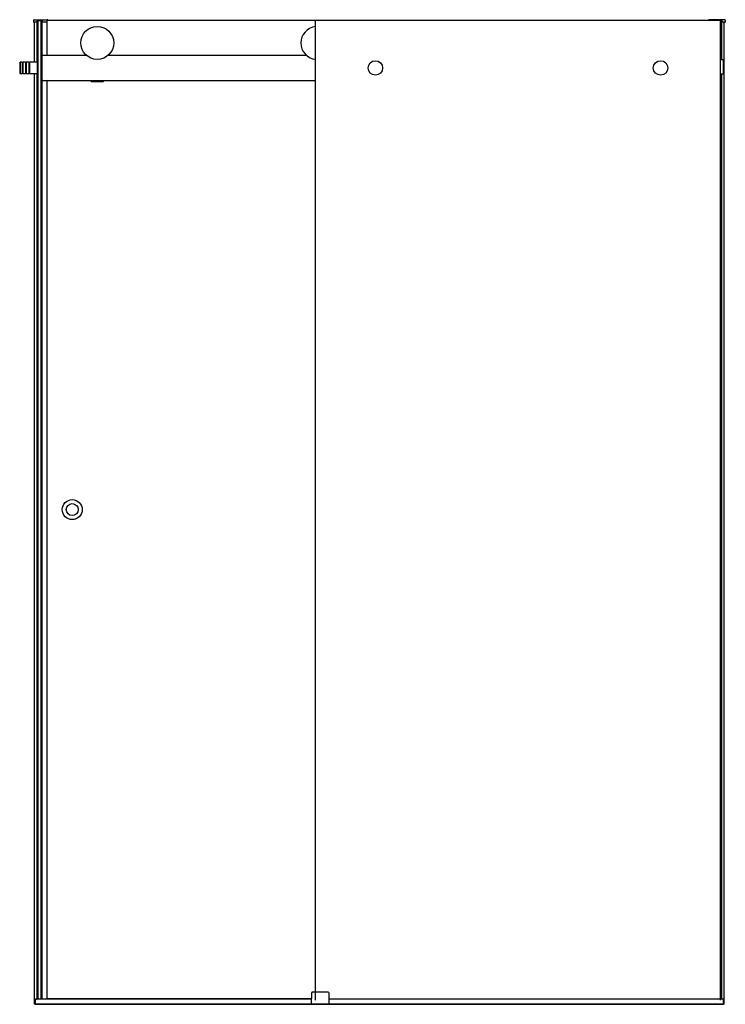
# Model space of a CAD drawing. Header units: millimetres. Extents: x 1615.57 to 1616.98, y 1151.08 to 1153.05.
import ezdxf

# ---------------------------------------------------------------- set-up
doc = ezdxf.new("R2010")
doc.units = ezdxf.units.MM
doc.layers.add('SANINDUSA', color=3, linetype='CONTINUOUS')

msp = doc.modelspace()

# ---------------------------------------------------------------- linework, layer by layer
at = {"layer": 'SANINDUSA'}
for p, q in [((1615.5936, 1153.048), (1615.5935, 1153.0455)), ((1615.6002, 1153.0444), (1615.5945, 1153.0444)), ((1615.5951, 1153.0494), (1615.6209, 1153.0494)), ((1615.5956, 1152.9644), (1615.5956, 1153.0444)), ((1615.6006, 1153.0475), (1615.6005, 1153.0455)), ((1615.6005, 1153.0447), (1615.6005, 1153.0455)), ((1615.6006, 1152.9644), (1615.6006, 1153.0476)), ((1615.6011, 1152.9644), (1615.6011, 1153.0479)), ((1615.6011, 1153.0479), (1615.6107, 1153.0479)), ((1615.6029, 1151.0899), (1615.6029, 1153.0479)), ((1615.6089, 1151.0899), (1615.6089, 1153.0479)), ((1615.6089, 1152.9599), (1615.6089, 1153.0479)), ((1615.6107, 1152.9769), (1615.6107, 1153.0479)), ((1615.6111, 1152.9776), (1615.6111, 1153.0477)), ((1615.6113, 1153.0455), (1615.6112, 1153.0475)), ((1615.6113, 1153.0455), (1615.6113, 1153.0447)), ((1615.6209, 1153.0444), (1615.6116, 1153.0444)), ((1615.6209, 1152.9779), (1615.6209, 1153.0479)), ((1616.1568, 1153.0479), (1615.6209, 1153.0479)), ((1616.1568, 1151.0879), (1616.1568, 1153.0479)), ((1616.9685, 1153.0479), (1616.1568, 1153.0479)), ((1616.9426, 1153.048), (1616.9426, 1153.0479)), ((1616.9746, 1153.0494), (1616.9441, 1153.0494)), ((1616.9686, 1152.9694), (1616.9686, 1153.0479)), ((1616.969, 1152.9694), (1616.969, 1153.0476)), ((1616.969, 1153.0475), (1616.9691, 1153.0455)), ((1616.9691, 1153.0447), (1616.9691, 1153.0455)), ((1616.9751, 1153.0444), (1616.9694, 1153.0444)), ((1616.974, 1151.0799), (1616.974, 1153.0444)), ((1616.9761, 1153.048), (1616.9761, 1153.0455)), ((1615.6109, 1152.9769), (1615.6089, 1152.9769)), ((1615.6089, 1152.9759), (1615.6089, 1152.9769)), ((1615.6089, 1152.9299), (1615.6089, 1152.9759)), ((1615.6109, 1152.9289), (1615.6109, 1152.9769)), ((1615.6993, 1152.9779), (1615.6119, 1152.9779)), ((1616.1393, 1152.9779), (1615.7424, 1152.9779)), ((1616.9717, 1152.9694), (1616.9671, 1152.9694)), ((1616.9718, 1152.9694), (1616.9718, 1152.9404)), ((1616.9728, 1152.9694), (1616.9718, 1152.9694)), ((1616.9728, 1152.9694), (1616.9728, 1152.9404)), ((1615.5659, 1152.9634), (1615.5669, 1152.9644)), ((1615.5659, 1152.9634), (1615.5659, 1152.9424)), ((1615.5669, 1152.9644), (1615.5669, 1152.9414)), ((1615.5709, 1152.9644), (1615.5669, 1152.9644)), ((1615.5709, 1152.9644), (1615.5709, 1152.9414)), ((1615.5724, 1152.9634), (1615.5709, 1152.9634)), ((1615.5724, 1152.9644), (1615.5724, 1152.9414)), ((1615.5774, 1152.9644), (1615.5724, 1152.9644)), ((1615.5774, 1152.9644), (1615.5774, 1152.9414)), ((1615.5789, 1152.9634), (1615.5774, 1152.9634)), ((1615.5789, 1152.9644), (1615.5789, 1152.9414)), ((1615.5839, 1152.9644), (1615.5789, 1152.9644)), ((1615.5839, 1152.9644), (1615.5839, 1152.9414)), ((1615.5854, 1152.9634), (1615.5839, 1152.9634)), ((1615.5854, 1152.9644), (1615.5854, 1152.9414)), ((1615.6009, 1152.9644), (1615.5854, 1152.9644)), ((1615.6009, 1152.9644), (1615.6009, 1152.9414)), ((1615.6009, 1152.9644), (1615.6009, 1152.9414)), ((1615.6009, 1152.9644), (1615.6029, 1152.9644)), ((1615.6089, 1152.9579), (1615.6089, 1152.9579)), ((1615.6089, 1151.0904), (1615.6089, 1152.95)), ((1615.6089, 1152.948), (1615.6089, 1152.948)), ((1615.5659, 1152.9424), (1615.5669, 1152.9414)), ((1615.5709, 1152.9414), (1615.5669, 1152.9414)), ((1615.5724, 1152.9424), (1615.5709, 1152.9424)), ((1615.5774, 1152.9414), (1615.5724, 1152.9414)), ((1615.5789, 1152.9424), (1615.5774, 1152.9424)), ((1615.5839, 1152.9414), (1615.5789, 1152.9414)), ((1615.5854, 1152.9424), (1615.5839, 1152.9424)), ((1615.6009, 1152.9414), (1615.5854, 1152.9414)), ((1615.5956, 1151.0799), (1615.5956, 1152.9414)), ((1615.6006, 1151.0904), (1615.6006, 1152.9414)), ((1615.6009, 1152.9414), (1615.6029, 1152.9414)), ((1615.6011, 1151.0904), (1615.6011, 1152.9414)), ((1615.6089, 1152.9289), (1615.6089, 1152.9299)), ((1615.6089, 1152.9289), (1615.6109, 1152.9289)), ((1615.6107, 1151.0904), (1615.6107, 1152.9289)), ((1615.6111, 1151.0899), (1615.6111, 1152.9283)), ((1615.6119, 1152.9279), (1616.1568, 1152.9279)), ((1615.6209, 1151.0909), (1615.6209, 1152.9279)), ((1615.7084, 1152.9269), (1615.7084, 1152.9279)), ((1615.7084, 1152.9259), (1615.7084, 1152.9269)), ((1615.7084, 1152.9269), (1615.7334, 1152.9269)), ((1615.7084, 1152.9259), (1615.7334, 1152.9259)), ((1615.7334, 1152.9269), (1615.7334, 1152.9279)), ((1615.7334, 1152.9259), (1615.7334, 1152.9269)), ((1616.9717, 1152.9404), (1616.9671, 1152.9404)), ((1616.9686, 1151.0904), (1616.9686, 1152.9404)), ((1616.969, 1151.0904), (1616.969, 1152.9404)), ((1616.9728, 1152.9404), (1616.9718, 1152.9404)), ((1616.1489, 1151.1025), (1616.1485, 1151.0799)), ((1616.1504, 1151.1039), (1616.1509, 1151.1039)), ((1616.1821, 1151.1039), (1616.1509, 1151.1039)), ((1616.1821, 1151.1039), (1616.1826, 1151.1039)), ((1616.1845, 1151.0799), (1616.1841, 1151.1025)), ((1615.5968, 1151.0799), (1615.5956, 1151.0799)), ((1616.974, 1151.0799), (1615.5956, 1151.0799)), ((1615.5968, 1151.0799), (1615.5968, 1151.0904)), ((1615.5968, 1151.0904), (1615.5996, 1151.0904)), ((1615.5971, 1151.0801), (1615.5971, 1151.0889)), ((1615.5971, 1151.0889), (1615.5971, 1151.0801)), ((1615.5973, 1151.0799), (1616.9723, 1151.0799)), ((1616.1487, 1151.0899), (1615.5981, 1151.0899)), ((1615.6006, 1151.0904), (1615.5996, 1151.0904)), ((1615.6011, 1151.0904), (1615.6006, 1151.0904)), ((1615.6029, 1151.0904), (1615.6011, 1151.0904)), ((1615.6089, 1151.0904), (1615.6089, 1151.0904)), ((1615.6107, 1151.0904), (1615.6089, 1151.0904)), ((1615.6111, 1151.0904), (1615.6107, 1151.0904)), ((1616.1487, 1151.0909), (1615.6209, 1151.0909)), ((1615.625, 1151.0899), (1615.625, 1151.0909)), ((1616.9715, 1151.0899), (1616.1843, 1151.0899)), ((1616.9728, 1151.0904), (1616.9668, 1151.0904)), ((1616.9725, 1151.0801), (1616.9725, 1151.0889)), ((1616.9728, 1151.0799), (1616.9728, 1151.0904)), ((1616.974, 1151.0799), (1616.9728, 1151.0799))]:
    msp.add_line(p, q, dxfattribs=at)
at = {"layer": 'SANINDUSA', "ltscale": 100}
msp.add_line((1616.9668, 1151.0879), (1616.9668, 1153.0479), dxfattribs=at)
at = {"layer": 'SANINDUSA'}
for centre, radius in [((1615.7209, 1153.0029), 0.033), ((1616.2768, 1152.9529), 0.0145), ((1616.8468, 1152.9529), 0.0145), ((1615.6709, 1152.0694), 0.02), ((1615.6709, 1152.0694), 0.012)]:
    msp.add_circle(centre, radius, dxfattribs=at)
for centre, radius, start, end in [((1615.5945, 1153.0454), 0.001, 178, 270), ((1615.5951, 1153.0479), 0.0015, 90, 178), ((1615.6002, 1153.0447), 0.0003, 270, 358), ((1615.6011, 1153.0474), 0.0005, 137.3632, 178), ((1615.6011, 1153.0474), 0.0005, 90.0173, 137.3458), ((1615.6107, 1153.0474), 0.0005, 42.6393, 90.038), ((1615.6107, 1153.0474), 0.0005, 2, 42.6368), ((1615.6116, 1153.0447), 0.0003, 182, 270), ((1615.6209, 1153.0479), 0.0015, 2, 90), ((1616.9441, 1153.0479), 0.0015, 90, 178), ((1616.9685, 1153.0474), 0.0005, 42.6542, 89.9827), ((1616.9685, 1153.0474), 0.0005, 2, 42.6368), ((1616.9694, 1153.0447), 0.0003, 182, 270), ((1616.9746, 1153.0479), 0.0015, 2, 90), ((1616.9751, 1153.0454), 0.001, 270, 2), ((1616.1609, 1153.0029), 0.033, 97.1683, 262.8317), ((1615.6119, 1152.9769), 0.001, 90, 180), ((1616.9671, 1152.9691), 0.0003, 90, 180), ((1616.9717, 1152.9693), 0.0001, 0, 90), ((1615.6119, 1152.9289), 0.001, 180, 270), ((1616.9671, 1152.9407), 0.0003, 180, 270), ((1616.9717, 1152.9405), 0.0001, 270, 0), ((1616.1504, 1151.1024), 0.0015, 90, 179), ((1616.1826, 1151.1024), 0.0015, 1, 90), ((1615.5981, 1151.0889), 0.001, 90, 180), ((1615.5981, 1151.0889), 0.001, 90, 180), ((1615.5973, 1151.0801), 0.0002, 180, 270), ((1615.5973, 1151.0801), 0.0002, 180, 270), ((1616.9715, 1151.0889), 0.001, 0, 90), ((1616.9723, 1151.0801), 0.0002, 270, 0)]:
    msp.add_arc(centre, radius, start, end, dxfattribs=at)

doc.saveas('drawing.dxf')
